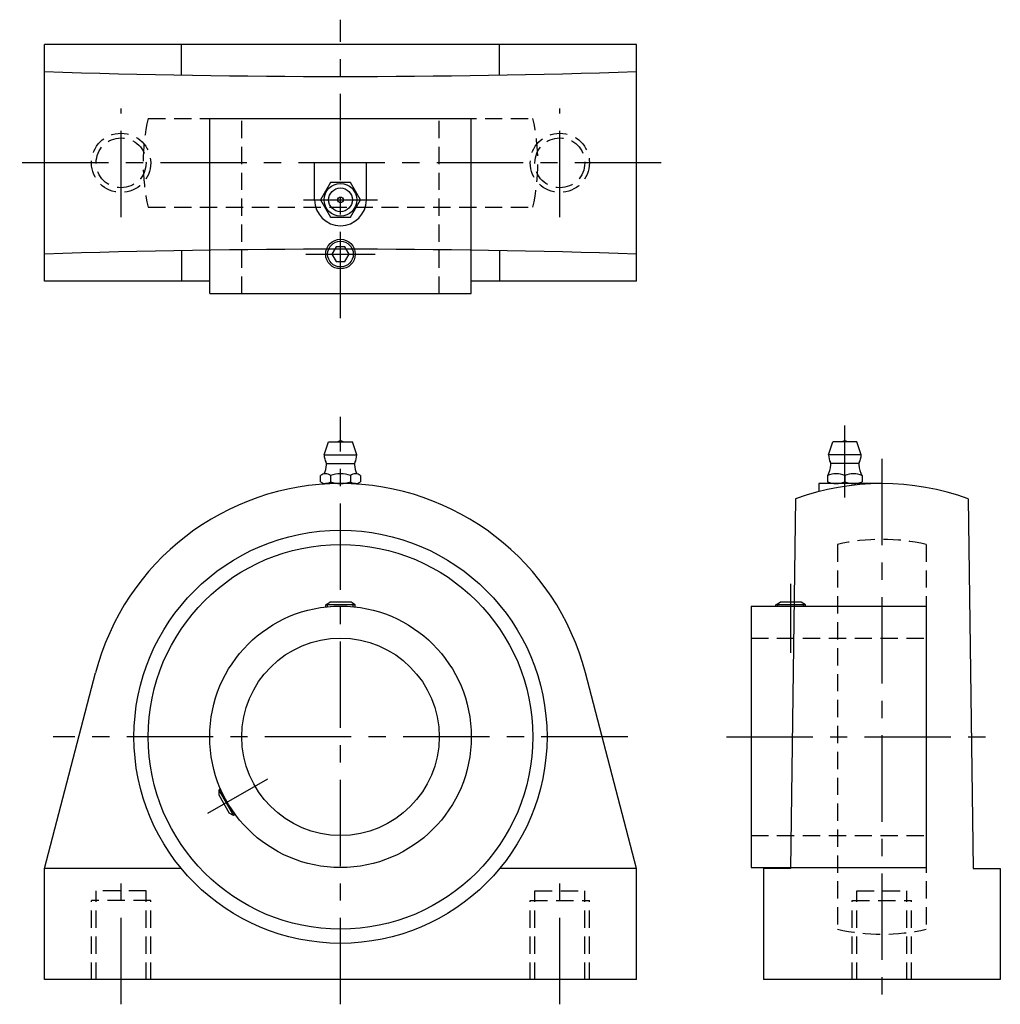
# Model space of a CAD drawing. Extents: x -65 to 134, y -7 to 193.
import ezdxf

# ---------------------------------------------------------------- set-up
doc = ezdxf.new("R2010")
doc.units = 0
doc.header["$LTSCALE"] = 14
doc.header["$MEASUREMENT"] = 0
doc.linetypes.add('CENTER', pattern=[2, 1.25, -0.25, 0.25, -0.25])
doc.linetypes.add('HIDDEN', pattern=[0.375, 0.25, -0.125])
doc.layers.get('0').update_dxf_attribs({"linetype": 'CONTINUOUS'})
doc.layers.add('CENTER', color=1, linetype='CENTER')
doc.layers.add('HIDDEN', color=3, linetype='HIDDEN')

msp = doc.modelspace()

# ---------------------------------------------------------------- linework, layer by layer
for p, q in [((-60, 139.9), (-60, 187.9)), ((60, 187.9), (-60, 187.9)), ((-32.23, 181.69), (-32.23, 187.9)), ((32.23, 181.69), (32.23, 187.9)), ((60, 139.9), (60, 187.9)), ((-26.5, 172.9), (26.5, 172.9)), ((-26.5, 137.4), (-26.5, 172.9)), ((26.5, 137.4), (26.5, 172.9)), ((-5.25, 156.4), (-5.25, 163.9)), ((5.25, 156.4), (5.25, 163.9)), ((-32.23, 146.11), (-32.23, 139.9)), ((32.23, 146.11), (32.23, 139.9)), ((-26.5, 139.9), (-60, 139.9)), ((60, 139.9), (26.5, 139.9)), ((-26.5, 137.4), (26.5, 137.4)), ((-3.3, 104.7), (-2.4, 107.4)), ((-2.4, 107.4), (2.4, 107.4)), ((3.3, 104.7), (2.4, 107.4)), ((98.89, 104.7), (99.79, 107.4)), ((104.59, 107.4), (99.79, 107.4)), ((105.49, 104.7), (104.59, 107.4)), ((-3.3, 104.7), (3.3, 104.7)), ((105.49, 104.7), (98.89, 104.7)), ((-2.8, 102.95), (2.8, 102.95)), ((104.99, 102.95), (99.39, 102.95)), ((-4.04, 99.27), (-4.04, 100.53)), ((-2.02, 100.53), (-2.02, 99.27)), ((2.02, 100.53), (2.02, 99.27)), ((4.04, 100.53), (4.04, 99.27)), ((98.69, 100.53), (98.69, 99.27)), ((102.19, 100.53), (102.19, 99.27)), ((105.69, 100.53), (105.69, 99.27)), ((3.03, 98.9), (-3.03, 98.9)), ((96.94, 98.9), (96.94, 97.29)), ((109.69, 98.9), (96.94, 98.9)), ((103.94, 98.9), (100.44, 98.9)), ((92.19, 95.82), (91.19, 20.9)), ((127.19, 95.82), (128.19, 20.9)), ((-3, 74.35), (-2.13, 74.85)), ((3, 74.35), (-3, 74.35)), ((-3, 73.88), (-3, 74.35)), ((-2.6, 73.93), (-2.6, 74.58)), ((2.13, 74.85), (-2.13, 74.85)), ((3, 74.35), (2.13, 74.85)), ((2.6, 73.93), (2.6, 74.58)), ((3, 73.88), (3, 74.35)), ((83.19, 74.1), (83.19, 21.1)), ((83.19, 74.1), (118.69, 74.1)), ((88.19, 74.35), (89.06, 74.85)), ((94.19, 74.35), (88.19, 74.35)), ((88.19, 74.1), (88.19, 74.35)), ((88.59, 74.1), (88.59, 74.58)), ((93.32, 74.85), (89.06, 74.85)), ((94.19, 74.35), (93.32, 74.85)), ((93.79, 74.1), (93.79, 74.58)), ((94.19, 74.1), (94.19, 74.35)), ((118.69, 74.1), (118.69, 21.1)), ((-60, 20.9), (-49.63, 60.57)), ((60, 20.9), (49.63, 60.57)), ((-24.26, 37.06), (-24.67, 36.82)), ((-24.67, 36.82), (-24.67, 35.82)), ((-24.67, 36.82), (-21.67, 31.63)), ((-24.1, 36.69), (-24.67, 36.36)), ((-24.67, 35.82), (-22.53, 32.13)), ((-21.67, 31.63), (-22.53, 32.13)), ((-21.5, 32.18), (-22.07, 31.86)), ((-21.26, 31.86), (-21.67, 31.63)), ((-60, -1.6), (-60, 20.9)), ((-32.23, 20.9), (-60, 20.9)), ((60, 20.9), (32.23, 20.9)), ((60, -1.6), (60, 20.9)), ((83.19, 21.1), (118.69, 21.1)), ((91.19, 20.9), (85.69, 20.9)), ((85.69, 20.9), (85.69, -1.6)), ((128.19, 20.9), (133.69, 20.9)), ((133.69, 20.9), (133.69, -1.6)), ((60, -1.6), (-60, -1.6)), ((133.69, -1.6), (85.69, -1.6))]:
    msp.add_line(p, q)
for points in [[(-2.02, 159.9), (-4.04, 156.4), (-2.02, 152.9), (2.02, 152.9), (4.04, 156.4), (2.02, 159.9)], [(-0.87, 146.9), (-1.73, 145.4), (-0.87, 143.9), (0.87, 143.9), (1.73, 145.4), (0.87, 146.9)]]:
    msp.add_lwpolyline(points, close=True)
for centre, radius in [((0, 156.4), 3.3), ((0, 156.4), 2.4), ((0, 156.4), 0.555), ((0, 145.4), 3), ((0, 145.4), 2.6), ((0, 47.6), 41.85), ((0, 47.6), 38.97), ((0, 47.6), 26.5), ((0, 47.6), 20)]:
    msp.add_circle(centre, radius)
for centre, radius, start, end in [((0, 1981.9), 1800.5, 268.09032, 271.90968), ((0, 156.4), 5.25, 180, 0), ((0, -1654.1), 1800.5, 88.09032, 91.90968), ((0, 105.91), 1.59, 69.555, 110.445), ((102.19, 105.91), 1.59, 69.555, 110.445), ((0, 104.7), 3.3, 180, 208.0616), ((0, 104.7), 3.3, 331.9384, 0), ((102.19, 104.7), 3.3, 180, 208.0616), ((102.19, 104.7), 3.3, 331.9384, 0), ((-8.79, 103.32), 6, 336.1715, 353.8983), ((-3.62, 102.77), 0.8, 353.8983, 28.0616), ((3.62, 102.77), 0.8, 151.9384, 186.1017), ((8.79, 103.32), 6, 186.1017, 203.8285), ((93.4, 103.32), 6, 332.3723, 353.8983), ((98.57, 102.77), 0.8, 353.8983, 28.0616), ((105.81, 102.77), 0.8, 151.9384, 186.1017), ((110.98, 103.32), 6, 186.1017, 207.6277), ((-3.03, 99.34), 1.56, 49.7398, 130.2602), ((0, 95.2), 5.7, 69.2291, 110.7709), ((3.03, 99.34), 1.56, 49.7398, 130.2602), ((100.44, 96.58), 4.32, 66.1022, 113.8978), ((103.94, 96.58), 4.32, 66.1022, 113.8978), ((0, 47.6), 51.3, 14.6452, 165.3548), ((-3.03, 100.46), 1.56, 229.7398, 310.2602), ((0, 104.6), 5.7, 249.2291, 290.7709), ((3.03, 100.46), 1.56, 229.7398, 310.2602), ((109.69, 47.6), 51.3, 70.0542, 109.9458), ((100.44, 103.22), 4.32, 246.1022, 293.8978), ((103.94, 103.22), 4.32, 246.1022, 293.8978)]:
    msp.add_arc(centre, radius, start, end)
at = {"layer": 'CENTER'}
for p, q in [((0, 132.4), (0, 192.9)), ((-44.45, 152.9), (-44.45, 174.9)), ((44.45, 152.9), (44.45, 174.9)), ((65, 163.9), (-65, 163.9)), ((-7.51, 156.4), (7.51, 156.4)), ((-7, 145.4), (7, 145.4)), ((0, -6.6), (0, 112.4)), ((102.19, 96.08), (102.19, 110.68)), ((109.69, 103.9), (109.69, -6.6)), ((91.19, 78.6), (91.19, 64.6)), ((58.19, 47.6), (-58.19, 47.6)), ((78.19, 47.6), (132.83, 47.6)), ((-26.85, 32.1), (-14.72, 39.1)), ((-44.45, -6.6), (-44.45, 21.4)), ((44.45, -6.6), (44.45, 21.4))]:
    msp.add_line(p, q, dxfattribs=at)
at = {"layer": 'HIDDEN'}
for p, q in [((-38.97, 172.9), (38.97, 172.9)), ((-20, 137.4), (-20, 172.9)), ((20, 137.4), (20, 172.9)), ((-38.97, 154.9), (38.97, 154.9)), ((100.69, 86.57), (100.69, 8.63)), ((118.69, 86.57), (118.69, 8.63)), ((83.19, 67.6), (118.69, 67.6)), ((83.19, 27.6), (118.69, 27.6)), ((-49.5, -1.6), (-49.5, 16.4)), ((-39.4, 16.4), (-49.5, 16.4)), ((-39.4, -1.6), (-39.4, 16.4)), ((39.4, 16.4), (49.5, 16.4)), ((39.4, -1.6), (39.4, 16.4)), ((49.5, -1.6), (49.5, 16.4)), ((104.64, 16.4), (114.74, 16.4)), ((104.64, -1.6), (104.64, 16.4)), ((114.74, -1.6), (114.74, 16.4)), ((-38.45, 14.4), (-50.45, 14.4)), ((-50.45, -1.6), (-50.45, 14.4)), ((-38.45, -1.6), (-38.45, 14.4)), ((38.45, 14.4), (50.45, 14.4)), ((38.45, -1.6), (38.45, 14.4)), ((50.45, -1.6), (50.45, 14.4)), ((103.69, 14.4), (115.69, 14.4)), ((103.69, -1.6), (103.69, 14.4)), ((115.69, -1.6), (115.69, 14.4))]:
    msp.add_line(p, q, dxfattribs=at)
for centre, radius in [((-44.45, 163.9), 6), ((44.45, 163.9), 6), ((-44.45, 163.9), 5.05), ((44.45, 163.9), 5.05)]:
    msp.add_circle(centre, radius, dxfattribs=at)
for centre, start, end in [((0, 163.9), 166.9971, 193.0029), ((0, 163.9), 346.9971, 13.0029), ((109.69, 47.6), 76.9971, 103.0029), ((109.69, 47.6), 256.9971, 283.0029)]:
    msp.add_arc(centre, 40, start, end, dxfattribs=at)

doc.saveas('drawing.dxf')
